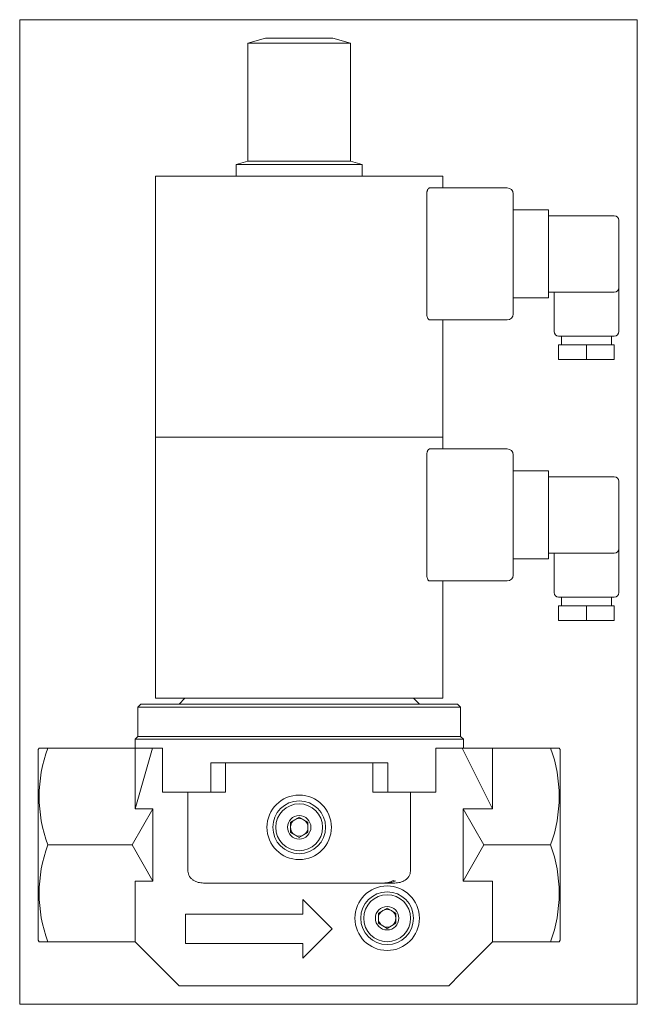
# Model space of a CAD drawing. Extents: x 47 to 257, y 46 to 382.
import ezdxf
from ezdxf.xclip import XClip

# ---------------------------------------------------------------- set-up
doc = ezdxf.new("R2010")
doc.units = 0
doc.header["$LTSCALE"] = 25.4
doc.header["$MEASUREMENT"] = 0
doc.header["$XCLIPFRAME"] = 2
doc.layers.get('0').update_dxf_attribs({"linetype": 'CONTINUOUS'})
for name, color, linetype in [('CEWKA_40-65', 7, 'CONTINUOUS'), ('WA_020_01_00_001', 7, 'CONTINUOUS'), ('WA_020_01_01Z_KO', 7, 'CONTINUOUS'), ('WA_031_01_00_010', 7, 'CONTINUOUS'), ('WA_148_01_00_005', 7, 'CONTINUOUS')]:
    doc.layers.add(name, color=color, linetype=linetype)

# ---------------------------------------------------------------- blocks, each defined once
blk = doc.blocks.new('SE1')
at = {"layer": 'CEWKA_40-65', "color": 7, "linetype": 'CONTINUOUS', "lineweight": 0}
for p, q in [((92.93, 328.51), (92.93, 239.51)), ((190.93, 328.51), (92.93, 328.51)), ((190.93, 324.51), (190.93, 328.51)), ((185.46, 281.51), (185.46, 322.51)), ((186.43, 324.51), (212.93, 324.51)), ((214.93, 322.51), (214.93, 281.51)), ((214.93, 317.01), (226.93, 317.01)), ((226.93, 317.01), (226.93, 315.01)), ((226.93, 315.01), (249.43, 315.01)), ((226.93, 315.01), (226.93, 289.01)), ((250.93, 313.51), (250.93, 290.51)), ((226.93, 289.01), (226.93, 287.01)), ((249.43, 289.01), (226.93, 289.01)), ((228.93, 289.01), (228.93, 275.51)), ((250.93, 275.51), (250.93, 290.51)), ((226.93, 287.01), (214.93, 287.01)), ((212.93, 279.51), (186.43, 279.51)), ((190.93, 239.51), (190.93, 279.51)), ((230.43, 274.01), (249.43, 274.01)), ((231.43, 274.01), (231.43, 271.01)), ((248.43, 271.01), (248.43, 274.01)), ((239.93, 271.01), (230.43, 271.01)), ((230.43, 266.01), (230.43, 271.01)), ((249.43, 271.01), (239.93, 271.01)), ((239.93, 266.01), (239.93, 271.01)), ((249.43, 266.01), (249.43, 271.01)), ((239.93, 266.01), (230.43, 266.01)), ((249.43, 266.01), (239.93, 266.01)), ((92.93, 239.51), (92.93, 150.51)), ((190.93, 239.51), (92.93, 239.51)), ((190.93, 239.51), (92.93, 239.51)), ((190.93, 235.51), (190.93, 239.51)), ((186.43, 235.51), (212.93, 235.51)), ((185.46, 192.51), (185.46, 233.51)), ((214.93, 233.51), (214.93, 192.51)), ((214.93, 228.01), (226.93, 228.01)), ((226.93, 228.01), (226.93, 226.01)), ((226.93, 226.01), (249.43, 226.01)), ((226.93, 226.01), (226.93, 200.01)), ((250.93, 224.51), (250.93, 201.51)), ((250.93, 186.51), (250.93, 201.51)), ((226.93, 200.01), (226.93, 198.01)), ((249.43, 200.01), (226.93, 200.01)), ((228.93, 200.01), (228.93, 186.51)), ((226.93, 198.01), (214.93, 198.01)), ((212.93, 190.51), (186.43, 190.51)), ((190.93, 150.51), (190.93, 190.51)), ((249.43, 185.01), (230.43, 185.01)), ((231.43, 185.01), (231.43, 182.01)), ((248.43, 182.01), (248.43, 185.01)), ((239.93, 182.01), (230.43, 182.01)), ((230.43, 177.01), (230.43, 182.01)), ((249.43, 182.01), (239.93, 182.01)), ((239.93, 177.01), (239.93, 182.01)), ((249.43, 177.01), (249.43, 182.01)), ((239.93, 177.01), (230.43, 177.01)), ((249.43, 177.01), (239.93, 177.01)), ((190.93, 150.51), (92.93, 150.51))]:
    blk.add_line(p, q, dxfattribs=at)
for centre, radius, start, end in [((212.93, 322.51), 2, 0, 90), ((249.43, 313.51), 1.5, 0, 90), ((249.43, 290.51), 1.5, 270, 360), ((212.93, 281.51), 2, 270, 360), ((230.43, 275.51), 1.5, 180, 270), ((249.43, 275.51), 1.5, 270, 360), ((212.93, 233.51), 2, 0, 90), ((249.43, 224.51), 1.5, 0, 90), ((249.43, 201.51), 1.5, 270, 360), ((212.93, 192.51), 2, 270, 360), ((230.43, 186.51), 1.5, 180, 270), ((249.43, 186.51), 1.5, 270, 360)]:
    blk.add_arc(centre, radius, start, end, dxfattribs=at)
for points, knots in [([(186.43, 324.51), (186.32, 324.51), (186.2, 324.46), (185.97, 324.28), (185.87, 324.14), (185.73, 323.87), (185.68, 323.77), (185.61, 323.56), (185.57, 323.44), (185.52, 323.19), (185.49, 323.06), (185.46, 322.79), (185.46, 322.65), (185.46, 322.51)], [0, 0, 0, 0, 0.25, 0.25, 0.5, 0.5, 0.625, 0.625, 0.75, 0.75, 0.875, 0.875, 1, 1, 1, 1]), ([(185.46, 281.51), (185.46, 281.37), (185.46, 281.23), (185.49, 280.97), (185.52, 280.83), (185.6, 280.46), (185.68, 280.24), (185.82, 279.97), (185.87, 279.89), (185.98, 279.75), (186.03, 279.7), (186.14, 279.6), (186.2, 279.57), (186.32, 279.52), (186.38, 279.51), (186.43, 279.51)], [0, 0, 0, 0, 0.125, 0.125, 0.25, 0.25, 0.5, 0.5, 0.625, 0.625, 0.75, 0.75, 0.875, 0.875, 1, 1, 1, 1]), ([(186.43, 235.51), (186.32, 235.51), (186.2, 235.46), (185.97, 235.28), (185.87, 235.14), (185.73, 234.87), (185.68, 234.77), (185.61, 234.56), (185.57, 234.44), (185.52, 234.19), (185.49, 234.06), (185.46, 233.79), (185.46, 233.65), (185.46, 233.51)], [0, 0, 0, 0, 0.25, 0.25, 0.5, 0.5, 0.625, 0.625, 0.75, 0.75, 0.875, 0.875, 1, 1, 1, 1]), ([(185.46, 192.51), (185.46, 192.37), (185.46, 192.23), (185.49, 191.97), (185.52, 191.83), (185.6, 191.46), (185.68, 191.24), (185.82, 190.97), (185.87, 190.89), (185.98, 190.75), (186.03, 190.7), (186.14, 190.6), (186.2, 190.57), (186.32, 190.52), (186.38, 190.51), (186.43, 190.51)], [0, 0, 0, 0, 0.125, 0.125, 0.25, 0.25, 0.5, 0.5, 0.625, 0.625, 0.75, 0.75, 0.875, 0.875, 1, 1, 1, 1])]:
    blk.add_open_spline(points, degree=3, knots=knots, dxfattribs=at)
at = {"layer": 'WA_020_01_00_001', "color": 7, "linetype": 'CONTINUOUS', "lineweight": 0}
for p, q in [((87.93, 148.51), (86.93, 147.51)), ((87.93, 148.51), (195.93, 148.51)), ((102.93, 150.51), (100.93, 148.51)), ((182.93, 148.51), (180.93, 150.51)), ((196.93, 147.51), (195.93, 148.51)), ((86.93, 147.51), (86.93, 137.51)), ((196.93, 147.51), (86.93, 147.51)), ((196.93, 137.51), (196.93, 147.51)), ((196.93, 137.51), (86.93, 137.51))]:
    blk.add_line(p, q, dxfattribs=at)
at = {"layer": 'WA_020_01_01Z_KO', "color": 7, "linetype": 'CONTINUOUS', "lineweight": 0}
for p, q in [((86.93, 137.51), (85.93, 136.51)), ((85.93, 136.51), (85.93, 133.51)), ((197.93, 136.51), (85.93, 136.51)), ((86.93, 137.51), (196.93, 137.51)), ((197.93, 136.51), (196.93, 137.51)), ((197.93, 133.51), (197.93, 136.51)), ((53.22, 133.51), (52.93, 133.01)), ((52.93, 133.01), (52.93, 68.01)), ((56.16, 133.51), (53.22, 133.51)), ((85.93, 133.51), (56.16, 133.51)), ((85.93, 133.51), (85.93, 112.82)), ((91.9, 133.51), (85.93, 133.51)), ((85.93, 112.82), (91.9, 133.51)), ((91.9, 133.51), (95.29, 133.51)), ((95.29, 133.51), (95.29, 118.51)), ((188.57, 133.51), (197.58, 133.51)), ((188.57, 118.51), (188.57, 133.51)), ((197.58, 133.51), (207.93, 112.82)), ((197.58, 133.51), (207.93, 133.51)), ((207.93, 112.82), (207.93, 133.51)), ((207.93, 133.51), (227.69, 133.51)), ((227.69, 133.51), (230.64, 133.51)), ((230.93, 133.01), (230.64, 133.51)), ((230.93, 133.01), (230.93, 68.01)), ((172.12, 128.51), (111.74, 128.51)), ((111.74, 118.51), (111.74, 128.51)), ((116.82, 118.51), (116.82, 128.51)), ((167.04, 118.51), (167.04, 128.51)), ((172.12, 118.51), (172.12, 128.51)), ((95.29, 118.51), (111.74, 118.51)), ((103.98, 91.51), (103.98, 118.51)), ((111.74, 118.51), (116.82, 118.51)), ((172.12, 118.51), (167.04, 118.51)), ((188.57, 118.51), (172.12, 118.51)), ((179.88, 91.51), (179.88, 118.51)), ((92.03, 112.82), (84.93, 100.51)), ((92.03, 112.82), (85.93, 112.82)), ((92.03, 112.82), (92.03, 88.2)), ((207.93, 112.82), (197.82, 112.82)), ((197.82, 88.2), (197.82, 112.82)), ((204.93, 100.51), (197.82, 112.82)), ((84.93, 100.51), (56.16, 100.51)), ((84.93, 100.51), (92.03, 88.2)), ((197.82, 88.2), (204.93, 100.51)), ((204.93, 100.51), (227.69, 100.51)), ((85.93, 67.51), (85.93, 88.2)), ((92.03, 88.2), (85.93, 88.2)), ((170.21, 87.51), (109.31, 87.51)), ((171.41, 87.51), (166.93, 87.51)), ((174.55, 87.51), (171.41, 87.51)), ((174.74, 88.2), (173.97, 88.35)), ((197.82, 88.2), (207.93, 88.2)), ((207.93, 88.2), (207.93, 67.51)), ((143.17, 81.84), (153.17, 71.84)), ((143.17, 76.84), (143.17, 81.84)), ((103.17, 66.84), (103.17, 76.84)), ((103.17, 76.84), (143.17, 76.84)), ((153.17, 71.84), (143.17, 61.84)), ((52.93, 68.01), (53.22, 67.51)), ((56.16, 67.51), (53.22, 67.51)), ((85.93, 67.51), (56.16, 67.51)), ((96.93, 56.51), (85.93, 67.51)), ((207.93, 67.51), (196.93, 56.51)), ((207.93, 67.51), (227.69, 67.51)), ((227.69, 67.51), (230.64, 67.51)), ((230.64, 67.51), (230.93, 68.01)), ((143.17, 66.84), (103.17, 66.84)), ((143.17, 61.84), (143.17, 66.84)), ((100.93, 52.51), (96.93, 56.51)), ((196.93, 56.51), (192.93, 52.51)), ((192.93, 52.51), (100.93, 52.51))]:
    blk.add_line(p, q, dxfattribs=at)
for centre in [(141.93, 106.51), (171.93, 75.51)]:
    blk.add_circle(centre, 11, dxfattribs=at)
for centre, radius, start, end in [((101.15, 117.01), 47.92, 159.8579, 200.1421), ((182.71, 117.01), 47.92, 339.8579, 20.1421), ((101.15, 84.01), 47.92, 159.8579, 200.1421), ((182.71, 84.01), 47.92, 339.8579, 20.1421), ((170.36, 95.67), 8.16, 268.9492, 296.2288), ((171.49, 95.45), 7.94, 269.3737, 294.1122)]:
    blk.add_arc(centre, radius, start, end, dxfattribs=at)
for points, knots in [([(109.31, 87.51), (108.69, 87.51), (108.08, 87.58), (107.19, 87.82), (106.9, 87.92), (106.34, 88.16), (106.06, 88.3), (105.55, 88.64), (105.3, 88.83), (104.98, 89.15), (104.87, 89.27), (104.68, 89.5), (104.58, 89.63), (104.34, 90.02), (104.21, 90.3), (104.03, 90.89), (103.98, 91.2), (103.98, 91.51)], [0, 0, 0, 0, 0.25, 0.25, 0.375, 0.375, 0.5, 0.5, 0.625, 0.625, 0.6875, 0.6875, 0.75, 0.75, 0.875, 0.875, 1, 1, 1, 1]), ([(179.88, 91.51), (179.88, 91.2), (179.83, 90.9), (179.7, 90.45), (179.64, 90.31), (179.51, 90.03), (179.44, 89.89), (179.19, 89.5), (178.99, 89.26), (178.55, 88.83), (178.31, 88.64), (177.79, 88.3), (177.52, 88.16), (176.96, 87.92), (176.67, 87.82), (175.77, 87.58), (175.17, 87.51), (174.55, 87.51)], [0, 0, 0, 0, 0.125, 0.125, 0.1875, 0.1875, 0.25, 0.25, 0.375, 0.375, 0.5, 0.5, 0.625, 0.625, 0.75, 0.75, 1, 1, 1, 1])]:
    blk.add_open_spline(points, degree=3, knots=knots, dxfattribs=at)
at = {"layer": 'WA_031_01_00_010', "color": 7, "linetype": 'CONTINUOUS', "lineweight": 0}
for p, q in [((138.93, 108.24), (141.93, 109.97)), ((138.93, 104.78), (138.93, 108.24)), ((141.93, 109.97), (144.93, 108.24)), ((144.93, 108.24), (144.93, 104.78)), ((141.93, 103.05), (138.93, 104.78)), ((144.93, 104.78), (141.93, 103.05)), ((168.93, 77.24), (171.93, 78.97)), ((168.93, 73.78), (168.93, 77.24)), ((171.93, 78.97), (174.93, 77.24)), ((174.93, 77.24), (174.93, 73.78)), ((171.93, 72.05), (168.93, 73.78)), ((174.93, 73.78), (171.93, 72.05))]:
    blk.add_line(p, q, dxfattribs=at)
for centre, radius in [((141.93, 106.51), 9), ((141.93, 106.51), 8), ((141.93, 106.51), 4), ((171.93, 75.51), 9), ((171.93, 75.51), 8), ((171.93, 75.51), 4)]:
    blk.add_circle(centre, radius, dxfattribs=at)
for centre, start, end in [((141.93, 106.51), 120, 180), ((141.93, 106.51), 60, 120), ((141.93, 106.51), 0, 60), ((141.93, 106.51), 180, 240), ((141.93, 106.51), 300, 360), ((141.93, 106.51), 240, 300), ((171.93, 75.51), 120, 180), ((171.93, 75.51), 60, 120), ((171.93, 75.51), 0, 60), ((171.93, 75.51), 180, 240), ((171.93, 75.51), 300, 360), ((171.93, 75.51), 240, 300)]:
    blk.add_arc(centre, 3, start, end, dxfattribs=at)
at = {"layer": 'WA_148_01_00_005', "color": 7, "linetype": 'CONTINUOUS', "lineweight": 0}
for p, q in [((130.43, 375.51), (124.43, 373.9)), ((159.43, 373.9), (124.43, 373.9)), ((124.43, 373.9), (124.43, 333.58)), ((153.43, 375.51), (130.43, 375.51)), ((159.43, 373.9), (153.43, 375.51)), ((159.43, 333.58), (159.43, 373.9)), ((124.43, 333.58), (120.43, 332.51)), ((120.43, 332.51), (120.43, 328.51)), ((163.43, 332.51), (120.43, 332.51)), ((159.43, 333.58), (124.43, 333.58)), ((163.43, 332.51), (159.43, 333.58)), ((163.43, 328.51), (163.43, 332.51))]:
    blk.add_line(p, q, dxfattribs=at)

msp = doc.modelspace()

# ---------------------------------------------------------------- block references
at = {"color": 0, "lineweight": 0}
ref = msp.add_blockref('SE1', (0, 0), dxfattribs=at)
XClip(ref).set_block_clipping_path([(46.5785055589, 46.1603563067), (257.278504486, 381.860370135)])
ref.dxf.unprotected_set("ltscale", 0)

doc.saveas('drawing.dxf')
